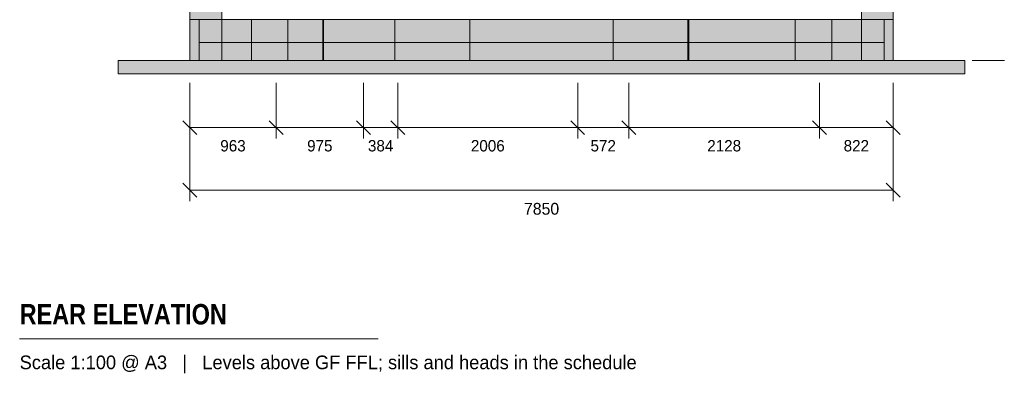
# Model space of a CAD drawing. Header units: millimetres. Extents: x 17 to 413, y 4 to 292.
# Tile 19 of 38: x 105 to 215, y 159 to 199. Entities that reach past the tile are written whole.
import ezdxf
from ezdxf.enums import TextEntityAlignment as Align

# ---------------------------------------------------------------- set-up
doc = ezdxf.new("R2010")
doc.units = ezdxf.units.MM
doc.linetypes.add('DASHED', pattern=[1.524, 1.27, -0.254])
for name, color, linetype in [('FILL-EPS', 7, 'Continuous'), ('FILL-LIGHT', 7, 'Continuous'), ('LINE-C_2E8C94', 7, 'Continuous'), ('LINE-C_337880', 7, 'Continuous'), ('LINE-INK', 7, 'Continuous'), ('LINE-STEEL', 7, 'Continuous'), ('LINE-STEEL_GREY', 7, 'Continuous'), ('LINE-TEAL_DK-DASH', 7, 'DASHED'), ('TEXT-INK', 7, 'Continuous'), ('TEXT-STEEL_GREY', 7, 'Continuous')]:
    doc.layers.add(name, color=color, linetype=linetype)
doc.styles.add('OpenSansCondensed-Bold', font='OpenSansCondensed-Bold.ttf')

msp = doc.modelspace()

# ---------------------------------------------------------------- hatches: boundary and pattern name
at = {"layer": 'FILL-EPS', "true_color": 0xccffff}
h = msp.add_hatch(color=7, dxfattribs=at)
h.dxf.hatch_style = 1
h.paths.add_polyline_path([(123.75, 225.99), (127.31, 225.99), (127.31, 225.99), (127.31, 198.56), (127.31, 198.56), (127.31, 198.54), (127.31, 198.54), (127.31, 198.56), (123.75, 198.56)])
h = msp.add_hatch(color=7, dxfattribs=at)
h.dxf.hatch_style = 1
h.paths.add_polyline_path([(198.69, 198.54), (198.69, 198.54), (198.69, 225.99), (198.69, 225.99), (202.24, 225.99), (202.24, 198.56), (198.69, 198.56)])
at = {"layer": 'FILL-EPS', "true_color": 0xc0f0f0}
h = msp.add_hatch(color=254, dxfattribs=at)
h.dxf.hatch_style = 1
h.paths.add_polyline_path([(123.75, 198.56), (123.75, 198.57), (123.75, 198.57), (123.75, 198.57), (123.75, 198.57), (123.75, 198.57), (123.75, 193.98), (123.75, 193.98), (123.75, 193.97), (123.75, 193.97), (123.75, 193.97), (123.75, 193.97)])
h = msp.add_hatch(color=254, dxfattribs=at)
h.dxf.hatch_style = 1
h.paths.add_polyline_path([(123.75, 198.56), (123.75, 198.57), (123.75, 198.57), (123.75, 198.57), (123.75, 198.57), (123.75, 198.57), (123.75, 193.98), (123.75, 193.97), (123.75, 193.97), (123.75, 193.97), (123.75, 193.97)])
at = {"layer": 'FILL-EPS', "true_color": 0xccffff}
h = msp.add_hatch(color=7, dxfattribs=at)
h.dxf.hatch_style = 1
h.paths.add_polyline_path([(123.75, 193.98), (123.75, 198.56), (124.77, 198.56), (124.77, 193.98)])
h = msp.add_hatch(color=7, dxfattribs=at)
h.dxf.hatch_style = 1
h.paths.add_polyline_path([(123.75, 198.56), (124.77, 198.56), (124.77, 193.98), (123.75, 193.98)])
h = msp.add_hatch(color=7, dxfattribs=at)
h.dxf.hatch_style = 1
h.paths.add_polyline_path([(123.75, 198.56), (127.31, 198.56), (127.31, 193.98), (123.75, 193.98)])
h = msp.add_hatch(color=7, dxfattribs=at)
h.dxf.hatch_style = 1
h.paths.add_polyline_path([(123.75, 193.98), (123.75, 198.56), (127.31, 198.56), (127.31, 193.98)])
h = msp.add_hatch(color=7, dxfattribs=at)
h.dxf.hatch_style = 1
h.paths.add_polyline_path([(123.75, 193.98), (123.75, 198.56), (124.77, 198.56), (124.77, 193.98)])
h = msp.add_hatch(color=7, dxfattribs=at)
h.dxf.hatch_style = 1
h.paths.add_polyline_path([(123.75, 198.56), (124.77, 198.56), (124.77, 193.98), (123.75, 193.98)])
h = msp.add_hatch(color=7, dxfattribs=at)
h.dxf.hatch_style = 1
h.paths.add_polyline_path([(124.77, 198.56), (127.31, 198.56), (127.31, 193.98), (124.77, 193.98)])
h = msp.add_hatch(color=7, dxfattribs=at)
h.dxf.hatch_style = 1
h.paths.add_polyline_path([(124.77, 193.98), (124.77, 198.56), (127.31, 198.56), (127.31, 193.98)])
h = msp.add_hatch(color=7, dxfattribs=at)
h.dxf.hatch_style = 1
h.paths.add_polyline_path([(127.31, 193.98), (127.31, 198.56), (198.69, 198.56), (198.69, 193.98)])
h = msp.add_hatch(color=7, dxfattribs=at)
h.dxf.hatch_style = 1
h.paths.add_polyline_path([(127.31, 198.56), (198.69, 198.56), (198.69, 193.98), (127.31, 193.98)])
h = msp.add_hatch(color=7, dxfattribs=at)
h.dxf.hatch_style = 1
h.paths.add_polyline_path([(127.31, 193.98), (127.31, 198.56), (198.69, 198.56), (198.69, 193.98)])
h = msp.add_hatch(color=7, dxfattribs=at)
h.dxf.hatch_style = 1
h.paths.add_polyline_path([(127.31, 198.56), (198.69, 198.56), (198.69, 193.98), (127.31, 193.98)])
h = msp.add_hatch(color=7, dxfattribs=at)
h.dxf.hatch_style = 1
h.paths.add_polyline_path([(198.69, 193.98), (198.69, 198.56), (202.24, 198.56), (202.24, 193.98)])
h = msp.add_hatch(color=7, dxfattribs=at)
h.dxf.hatch_style = 1
h.paths.add_polyline_path([(198.69, 198.56), (201.23, 198.56), (201.23, 193.98), (198.69, 193.98)])
h = msp.add_hatch(color=7, dxfattribs=at)
h.dxf.hatch_style = 1
h.paths.add_polyline_path([(198.69, 193.98), (198.69, 198.56), (201.23, 198.56), (201.23, 193.98)])
h = msp.add_hatch(color=7, dxfattribs=at)
h.dxf.hatch_style = 1
h.paths.add_polyline_path([(198.69, 198.56), (202.24, 198.56), (202.24, 193.98), (198.69, 193.98)])
h = msp.add_hatch(color=7, dxfattribs=at)
h.dxf.hatch_style = 1
h.paths.add_polyline_path([(201.23, 193.98), (201.23, 198.56), (202.24, 198.56), (202.24, 193.98), (201.23, 193.98)])
h = msp.add_hatch(color=7, dxfattribs=at)
h.dxf.hatch_style = 1
h.paths.add_polyline_path([(201.23, 198.56), (202.24, 198.56), (202.24, 193.98), (201.23, 193.98)])
h = msp.add_hatch(color=7, dxfattribs=at)
h.dxf.hatch_style = 1
h.paths.add_polyline_path([(201.23, 198.56), (202.24, 198.56), (202.24, 193.98), (201.23, 193.98)])
h = msp.add_hatch(color=7, dxfattribs=at)
h.dxf.hatch_style = 1
h.paths.add_polyline_path([(201.23, 193.98), (201.23, 198.56), (202.24, 198.56), (202.24, 193.98), (201.23, 193.98)])
at = {"layer": 'FILL-LIGHT', "true_color": 0xdbdbde}
h = msp.add_hatch(color=254, dxfattribs=at)
h.dxf.hatch_style = 1
h.paths.add_polyline_path([(124.77, 198.56), (201.23, 198.56), (201.23, 195.98), (124.77, 195.98)])
h = msp.add_hatch(color=254, dxfattribs=at)
h.dxf.hatch_style = 1
h.paths.add_polyline_path([(124.77, 195.98), (124.77, 198.56), (201.23, 198.56), (201.23, 195.98)])
h = msp.add_hatch(color=254, dxfattribs=at)
h.dxf.hatch_style = 1
h.paths.add_polyline_path([(115.75, 193.98), (210.25, 193.98), (210.25, 192.48), (115.75, 192.48)])
h = msp.add_hatch(color=254, dxfattribs=at)
h.dxf.hatch_style = 1
h.paths.add_polyline_path([(115.75, 192.48), (115.75, 193.98), (210.25, 193.98), (210.25, 192.48)])

# ---------------------------------------------------------------- linework, layer by layer
at = {"layer": 'LINE-C_2E8C94', "lineweight": 5}
for points in [[(123.75, 225.99), (127.31, 225.99), (127.31, 225.99), (127.31, 225.99), (127.31, 225.99), (127.31, 198.56), (127.31, 198.56), (127.31, 198.56), (127.31, 198.54), (127.31, 198.54), (127.31, 198.56), (123.75, 198.56), (123.75, 225.99)], [(198.69, 198.54), (198.69, 198.54), (198.69, 225.99), (198.69, 225.99), (198.69, 225.99), (202.24, 225.99), (202.24, 225.99), (202.24, 198.56), (198.69, 198.56)], [(123.75, 198.56), (123.75, 198.56), (123.75, 198.57), (123.75, 198.57), (123.75, 198.57), (123.75, 198.57), (123.75, 198.57), (123.75, 193.98), (123.75, 193.98), (123.75, 193.97), (123.75, 193.97), (123.75, 193.97), (123.75, 193.97), (123.75, 193.97), (123.75, 193.97)], [(123.75, 198.56), (123.75, 198.57), (123.75, 198.57), (123.75, 198.57), (123.75, 198.57), (123.75, 198.57), (123.75, 193.98), (123.75, 193.98), (123.75, 193.97), (123.75, 193.97), (123.75, 193.97), (123.75, 193.97), (123.75, 198.56)], [(123.75, 193.98), (123.75, 198.56), (127.31, 198.56), (127.31, 193.98)], [(123.75, 193.98), (123.75, 193.98), (123.75, 198.56), (124.77, 198.56), (124.77, 198.56), (124.77, 193.98)], [(123.75, 198.56), (124.77, 198.56), (124.77, 193.98), (124.77, 193.98), (123.75, 193.98), (123.75, 198.56)], [(123.75, 193.98), (123.75, 193.98), (123.75, 198.56), (124.77, 198.56), (124.77, 198.56), (124.77, 193.98)], [(123.75, 198.56), (124.77, 198.56), (124.77, 193.98), (124.77, 193.98), (123.75, 193.98), (123.75, 198.56)], [(123.75, 198.56), (127.31, 198.56), (127.31, 193.98), (123.75, 193.98), (123.75, 198.56)], [(124.77, 198.56), (127.31, 198.56), (127.31, 193.98), (124.77, 193.98)], [(124.77, 193.98), (124.77, 193.98), (124.77, 198.56), (127.31, 198.56), (127.31, 198.56), (127.31, 193.98)], [(127.31, 193.98), (127.31, 198.56), (198.69, 198.56), (198.69, 198.56), (198.69, 193.98)], [(127.31, 198.56), (127.31, 198.56), (198.69, 198.56), (198.69, 193.98), (198.69, 193.98), (127.31, 193.98), (127.31, 198.56)], [(127.31, 193.98), (127.31, 198.56), (198.69, 198.56), (198.69, 198.56), (198.69, 193.98)], [(127.31, 198.56), (198.69, 198.56), (198.69, 193.98), (127.31, 193.98), (127.31, 198.56)], [(198.69, 193.98), (198.69, 198.56), (202.24, 198.56), (202.24, 198.56), (202.24, 193.98)], [(198.69, 198.56), (201.23, 198.56), (201.23, 193.98), (198.69, 193.98), (198.69, 198.56)], [(198.69, 193.98), (198.69, 193.98), (198.69, 198.56), (201.23, 198.56), (201.23, 198.56), (201.23, 193.98), (198.69, 193.98)], [(198.69, 198.56), (202.24, 198.56), (202.24, 193.98), (202.24, 193.98), (198.69, 193.98)], [(201.23, 193.98), (201.23, 193.98), (201.23, 198.56), (202.24, 198.56), (202.24, 198.56), (202.24, 198.56), (202.24, 198.56), (202.24, 193.98), (201.23, 193.98), (201.23, 193.98), (201.23, 193.98)], [(201.23, 198.56), (202.24, 198.56), (202.24, 193.98), (202.24, 193.98), (201.23, 193.98)], [(201.23, 198.56), (202.24, 198.56), (202.24, 193.98), (202.24, 193.98), (201.23, 193.98)], [(201.23, 193.98), (201.23, 193.98), (201.23, 198.56), (202.24, 198.56), (202.24, 198.56), (202.24, 198.56), (202.24, 198.56), (202.24, 193.98), (201.23, 193.98), (201.23, 193.98), (201.23, 193.98)]]:
    msp.add_lwpolyline(points, close=True, dxfattribs=at)
at = {"layer": 'LINE-C_337880', "lineweight": 5}
for p, q in [((130.61, 193.99), (130.61, 198.55)), ((130.61, 193.99), (130.61, 198.55)), ((134.68, 193.99), (134.68, 198.55)), ((134.68, 193.99), (134.68, 198.55)), ((138.57, 193.99), (138.57, 198.55)), ((138.57, 193.99), (138.57, 198.55)), ((138.66, 193.99), (138.66, 198.55)), ((138.66, 193.99), (138.66, 198.55)), ((146.62, 193.99), (146.62, 198.55)), ((146.62, 193.99), (146.62, 198.55)), ((155, 193.99), (155, 198.55)), ((155, 193.99), (155, 198.55)), ((171, 193.99), (171, 198.55)), ((171, 193.99), (171, 198.55)), ((179.33, 193.99), (179.33, 198.55)), ((179.33, 193.99), (179.33, 198.55)), ((179.43, 193.99), (179.43, 198.55)), ((179.43, 193.99), (179.43, 198.55)), ((191.32, 193.99), (191.32, 198.55)), ((191.32, 193.99), (191.32, 198.55)), ((195.39, 193.99), (195.39, 198.55)), ((195.39, 193.99), (195.39, 198.55))]:
    msp.add_line(p, q, dxfattribs=at)
at = {"layer": 'LINE-INK', "lineweight": 5}
for p, q in [((123.75, 191.48), (123.75, 185.28)), ((123.75, 191.48), (123.75, 178.28)), ((133.38, 191.48), (133.38, 185.28)), ((143.12, 191.48), (143.12, 185.28)), ((146.97, 191.48), (146.97, 185.28)), ((167.03, 191.48), (167.03, 185.28)), ((172.75, 191.48), (172.75, 185.28)), ((194.03, 191.48), (194.03, 185.28)), ((202.24, 191.48), (202.24, 185.28)), ((202.24, 191.48), (202.24, 178.28)), ((122.97, 187.26), (124.52, 185.71)), ((132.6, 187.26), (134.15, 185.71)), ((142.35, 187.26), (143.9, 185.71)), ((146.19, 187.26), (147.74, 185.71)), ((166.25, 187.26), (167.8, 185.71)), ((171.97, 187.26), (173.52, 185.71)), ((193.25, 187.26), (194.8, 185.71)), ((201.47, 187.26), (203.02, 185.71)), ((123.75, 186.48), (202.24, 186.48)), ((122.97, 180.26), (124.52, 178.71)), ((201.47, 180.26), (203.02, 178.71)), ((123.75, 179.48), (202.24, 179.48)), ((104.75, 162.88), (144.75, 162.88))]:
    msp.add_line(p, q, dxfattribs=at)
at = {"layer": 'LINE-STEEL', "lineweight": 5}
for p, q in [((211.04, 193.99), (213.44, 193.99)), ((213.44, 193.99), (214.65, 193.99))]:
    msp.add_line(p, q, dxfattribs=at)
at = {"layer": 'LINE-STEEL_GREY', "lineweight": 5}
for points in [[(124.77, 198.56), (201.23, 198.56), (201.23, 195.98), (124.77, 195.98), (124.77, 198.56)], [(124.77, 195.98), (124.77, 198.56), (201.23, 198.56), (201.23, 195.98)], [(115.75, 193.98), (115.75, 193.98), (210.25, 193.98), (210.25, 192.48), (115.75, 192.48), (115.75, 193.98)], [(115.75, 192.48), (115.75, 193.98), (210.25, 193.98), (210.25, 193.98), (210.25, 193.98), (210.25, 193.98), (210.25, 192.48)]]:
    msp.add_lwpolyline(points, close=True, dxfattribs=at)
at = {"layer": 'LINE-TEAL_DK-DASH', "lineweight": 5}
for p, q in [((138.62, 193.99), (138.62, 198.55)), ((138.62, 193.99), (138.62, 198.55)), ((179.38, 193.99), (179.38, 198.55)), ((179.38, 193.99), (179.38, 198.55))]:
    msp.add_line(p, q, dxfattribs=at)

# ---------------------------------------------------------------- texts
at = {"layer": 'TEXT-INK'}
for s, height, p in [('963', 1.27, (128.56, 183.82)), ('975', 1.27, (138.25, 183.82)), ('384', 1.27, (145.04, 183.82)), ('2006', 1.27, (157, 183.82)), ('572', 1.27, (169.88, 183.82)), ('2128', 1.27, (183.38, 183.82)), ('822', 1.27, (198.13, 183.82)), ('7850', 1.321, (163, 176.75))]:
    msp.add_text(s, height=height, dxfattribs=at).set_placement(p, align=Align.CENTER)
at = {"layer": 'TEXT-INK', "style": 'OpenSansCondensed-Bold'}
msp.add_text('REAR ELEVATION', height=2.286, dxfattribs=at).set_placement((104.75, 164.48))
at = {"layer": 'TEXT-STEEL_GREY'}
msp.add_text('Scale 1:100 @ A3   |   Levels above GF FFL; sills and heads in the schedule', height=1.524, dxfattribs=at).set_placement((104.75, 159.48))

doc.saveas('drawing.dxf')
